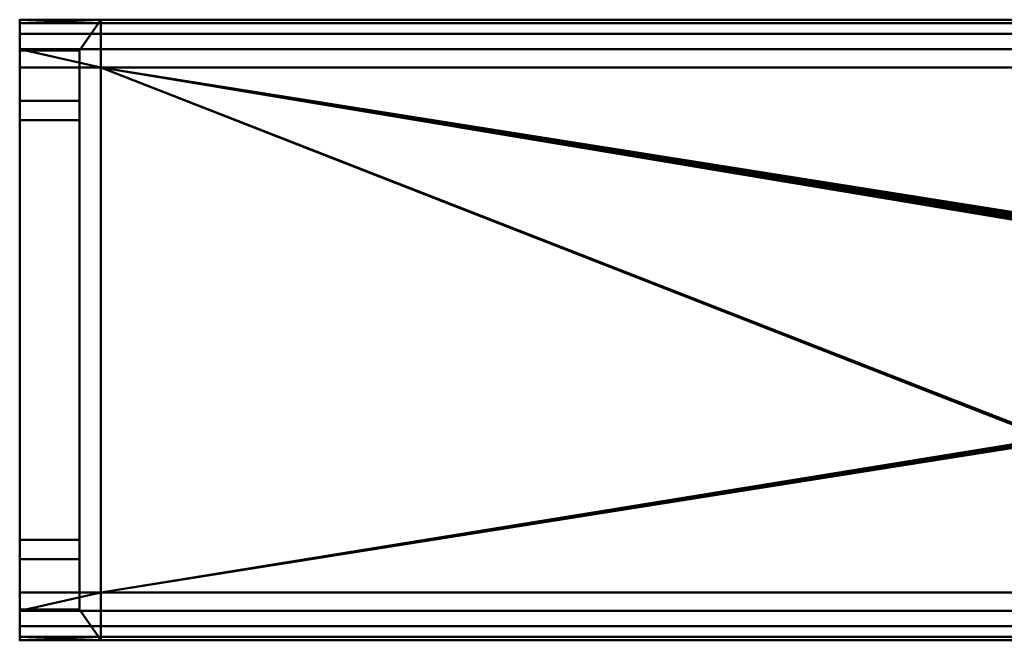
# Model space of a CAD drawing. Header units: millimetres. Extents: x -363 to 363, y -72 to 72.
# Tile 1 of 7: x -363 to -156, y -65 to 65. Entities that reach past the tile are written whole.
import ezdxf

# ---------------------------------------------------------------- set-up
doc = ezdxf.new("R2010")
doc.units = ezdxf.units.MM
doc.layers.add('1', color=7, linetype='CONTINUOUS', true_color=0xffffff)

msp = doc.modelspace()

# ---------------------------------------------------------------- linework, layer by layer
at = {"layer": '1', "color": 30, "linetype": 'Continuous', "lineweight": 50}
for p, q in [((-345.5, 65, 0.15), (-362.5, 65, 0.15)), ((-362.5, 58.54, 0.15), (-362.5, 65, 0.15)), ((-362.5, 65, 25.15), (-345.5, 65, 25.15)), ((-362.5, 65, 25.15), (-362.5, 58.54, 25.15)), ((-97.5, 65, 0.15), (-345.5, 65, 0.15)), ((-345.5, 65, 25.15), (-97.5, 65, 25.15)), ((-345.5, 65, 25.15), (-345.5, 65, 0.15)), ((-345.5, 65, 0.15), (-345.5, 55, 0.15)), ((-345.5, 65, 25.15), (-345.5, 55, 25.15)), ((-350, 58.54, 0.15), (-362.5, 58.54, 0.15)), ((-362.5, 58.54, 25.15), (-350, 58.54, 25.15)), ((-362.5, 58.54, 25.15), (-362.5, 48, 14.61)), ((-362.5, 48, 10.69), (-362.5, 58.54, 0.15)), ((-350, 55, 0.15), (-350, 58.54, 0.15)), ((-350, 58.54, 25.15), (-350, 48, 14.61)), ((-350, 48, 10.69), (-350, 58.54, 0.15)), ((-350, 58.54, 25.15), (-350, 55, 25.15)), ((-350, 55, -3.39), (-362.5, 55, -3.39)), ((-345.5, 55, -9.85), (-362.5, 55, -9.85)), ((-362.5, 55, -9.85), (-362.5, 55, -3.39)), ((-362.5, 55, 28.69), (-350, 55, 28.69)), ((-362.5, 55, 28.69), (-362.5, 43.96, 17.65)), ((-362.5, 43.96, 7.65), (-362.5, 55, -3.39)), ((-362.5, 55, 35.15), (-345.5, 55, 35.15)), ((-362.5, 55, 28.69), (-362.5, 55, 35.15)), ((-345.5, 55, 0.15), (-350, 55, 0.15)), ((-350, 55, -3.39), (-350, 55, 0.15)), ((-350, 55, 28.69), (-350, 43.96, 17.65)), ((-350, 43.96, 7.65), (-350, 55, -3.39)), ((-350, 55, 25.15), (-350, 55, 28.69)), ((-350, 55, 25.15), (-345.5, 55, 25.15)), ((-97.5, 55, -9.85), (-345.5, 55, -9.85)), ((-97.5, 55, 35.15), (-345.5, 55, 35.15)), ((-345.5, 55, 0.15), (-345.5, 55, -9.85)), ((-345.5, 55, 25.15), (-345.5, 55, 35.15)), ((-350, 48, 14.61), (-362.5, 48, 14.61)), ((-350, 48, 10.69), (-362.5, 48, 10.69)), ((-362.5, 48, 14.61), (-362.5, 48, 10.69)), ((-350, 48, 14.61), (-350, 48, 10.69)), ((-350, 43.96, 17.65), (-362.5, 43.96, 17.65)), ((-350, 43.96, 7.65), (-362.5, 43.96, 7.65)), ((-362.5, 43.96, 7.65), (-362.5, -43.96, 7.65)), ((-362.5, -43.96, 17.65), (-362.5, 43.96, 17.65)), ((-350, 43.96, 7.65), (-350, -43.96, 7.65)), ((-350, -43.96, 17.65), (-350, 43.96, 17.65)), ((-350, -43.96, 17.65), (-362.5, -43.96, 17.65)), ((-362.5, -43.96, 17.65), (-362.5, -55, 28.69)), ((-362.5, -43.96, 7.65), (-350, -43.96, 7.65)), ((-362.5, -55, -3.39), (-362.5, -43.96, 7.65)), ((-350, -43.96, 17.65), (-350, -55, 28.69)), ((-350, -55, -3.39), (-350, -43.96, 7.65)), ((-350, -48, 14.61), (-362.5, -48, 14.61)), ((-362.5, -48, 14.61), (-362.5, -58.54, 25.15)), ((-362.5, -48, 10.69), (-362.5, -48, 14.61)), ((-362.5, -48, 10.69), (-350, -48, 10.69)), ((-362.5, -58.54, 0.15), (-362.5, -48, 10.69)), ((-350, -48, 14.61), (-350, -58.54, 25.15)), ((-350, -48, 10.69), (-350, -48, 14.61)), ((-350, -58.54, 0.15), (-350, -48, 10.69)), ((-350, -55, 28.69), (-362.5, -55, 28.69)), ((-362.5, -55, -3.39), (-350, -55, -3.39)), ((-362.5, -55, -9.85), (-345.5, -55, -9.85)), ((-362.5, -55, -3.39), (-362.5, -55, -9.85)), ((-345.5, -55, 35.15), (-362.5, -55, 35.15)), ((-362.5, -55, 35.15), (-362.5, -55, 28.69)), ((-350, -55, 0.15), (-350, -55, -3.39)), ((-350, -58.54, 0.15), (-350, -55, 0.15)), ((-350, -55, 0.15), (-345.5, -55, 0.15)), ((-350, -55, 25.15), (-350, -58.54, 25.15)), ((-350, -55, 28.69), (-350, -55, 25.15)), ((-345.5, -55, 25.15), (-350, -55, 25.15)), ((-97.5, -55, -9.85), (-345.5, -55, -9.85)), ((-97.5, -55, 35.15), (-345.5, -55, 35.15)), ((-345.5, -55, 25.15), (-345.5, -65, 25.15)), ((-345.5, -55, 35.15), (-345.5, -55, 25.15)), ((-345.5, -65, 0.15), (-345.5, -55, 0.15)), ((-345.5, -55, 0.15), (-345.5, -55, -9.85)), ((-350, -58.54, 25.15), (-362.5, -58.54, 25.15)), ((-362.5, -58.54, 0.15), (-350, -58.54, 0.15)), ((-362.5, -65, 0.15), (-362.5, -58.54, 0.15)), ((-362.5, -58.54, 25.15), (-362.5, -65, 25.15)), ((-362.5, -65, 0.15), (-345.5, -65, 0.15)), ((-345.5, -65, 25.15), (-362.5, -65, 25.15)), ((-97.5, -65, 25.15), (-345.5, -65, 25.15)), ((-345.5, -65, 0.15), (-97.5, -65, 0.15)), ((-345.5, -65, 0.15), (-345.5, -65, 25.15))]:
    msp.add_line(p, q, dxfattribs=at)
at = {"layer": '1', "color": 30, "linetype": 'Continuous', "lineweight": 50, "extrusion": (-1, 0, 0)}
for centre, start, end in [((-55, 0.15, 362.5), 180, 270), ((-55, 25.15, 362.5), 90, 180), ((55, 0.15, 362.5), 270, 360), ((55, 25.15, 362.5), 0, 90)]:
    msp.add_arc(centre, 10, start, end, dxfattribs=at)
at = {"layer": '1', "color": 30, "linetype": 'Continuous', "lineweight": 50, "extrusion": (1, 0, 0)}
for centre, start, end in [((0, 790.4, -345.5), 265.83487, 274.16513), ((0, -765.1, -345.5), 85.83487, 94.16513)]:
    msp.add_arc(centre, 757.25, start, end, dxfattribs=at)
at = {"layer": '1', "color": 253, "linetype": 'Continuous', "lineweight": 50}
for points in [[(-20, 64.24, -3.68), (-362.5, 64.24, -3.68), (-345.5, 65, 0.15), (-97.5, 65, 0.15)], [(-362.5, 64.24, -3.68), (-362.5, 65, 0.15), (-345.5, 65, 0.15)], [(-362.5, 64.24, 28.98), (-20, 64.24, 28.98), (-97.5, 65, 25.15), (-345.5, 65, 25.15)], [(-345.5, 65, 25.15), (-362.5, 65, 25.15), (-362.5, 64.24, 28.98)], [(-362.5, 58.54, 0.15), (-362.5, 65, 0.15), (-362.5, 64.24, -3.68)], [(-362.5, 64.24, 28.98), (-362.5, 65, 25.15), (-362.5, 58.54, 25.15)], [(-350, 58.54, 25.15), (-362.5, 58.54, 25.15), (-362.5, 65, 25.15), (-345.5, 65, 25.15)], [(-345.5, 65, 0.15), (-362.5, 65, 0.15), (-362.5, 58.54, 0.15), (-350, 58.54, 0.15)], [(-20, 62.07, -6.92), (-362.5, 62.07, -6.92), (-362.5, 64.24, -3.68), (-20, 64.24, -3.68)], [(-20, 64.24, 28.98), (-362.5, 64.24, 28.98), (-362.5, 62.07, 32.22), (-20, 62.07, 32.22)], [(-362.5, 58.54, 0.15), (-362.5, 64.24, -3.68), (-362.5, 62.07, -6.92), (-362.5, 58.83, -9.09)], [(-362.5, 58.54, 25.15), (-362.5, 58.83, 34.39), (-362.5, 62.07, 32.22), (-362.5, 64.24, 28.98)], [(-345.5, 65, 25.15), (-345.5, 55, 25.15), (-350, 55, 25.15), (-350, 58.54, 25.15)], [(-350, 58.54, 0.15), (-350, 55, 0.15), (-345.5, 55, 0.15), (-345.5, 65, 0.15)], [(-345.5, 55, 25.15), (-345.5, 65, 25.15), (-345.5, 65, 0.15), (-345.5, 55, 0.15)], [(-345.5, 65, 25.15), (-97.5, 65, 25.15), (-97.5, 65, 0.15), (-345.5, 65, 0.15)], [(-20, 58.83, -9.09), (-362.5, 58.83, -9.09), (-362.5, 62.07, -6.92), (-20, 62.07, -6.92)], [(-20, 62.07, 32.22), (-362.5, 62.07, 32.22), (-362.5, 58.83, 34.39), (-20, 58.83, 34.39)], [(-97.5, 55, -9.85), (-345.5, 55, -9.85), (-362.5, 58.83, -9.09), (-20, 58.83, -9.09)], [(-345.5, 55, -9.85), (-362.5, 55, -9.85), (-362.5, 58.83, -9.09)], [(-362.5, 58.83, 34.39), (-362.5, 55, 35.15), (-345.5, 55, 35.15)], [(-345.5, 55, 35.15), (-97.5, 55, 35.15), (-20, 58.83, 34.39), (-362.5, 58.83, 34.39)], [(-362.5, 58.83, 34.39), (-362.5, 58.54, 25.15), (-362.5, 48, 14.61)], [(-362.5, 55, 28.69), (-362.5, 58.83, 34.39), (-362.5, 43.96, 7.65)], [(-362.5, 48, 14.61), (-362.5, 43.96, 7.65), (-362.5, 58.83, 34.39)], [(-362.5, 58.83, -9.09), (-362.5, 55, -9.85), (-362.5, 58.54, 0.15)], [(-362.5, 55, 28.69), (-362.5, 55, 35.15), (-362.5, 58.83, 34.39)], [(-362.5, 58.54, 0.15), (-362.5, 55, -9.85), (-362.5, 55, -3.39)], [(-362.5, 48, 10.69), (-362.5, 58.54, 0.15), (-362.5, 55, -3.39), (-362.5, 43.96, 7.65)], [(-350, 58.54, 25.15), (-350, 48, 14.61), (-362.5, 48, 14.61), (-362.5, 58.54, 25.15)], [(-362.5, 48, 10.69), (-350, 48, 10.69), (-350, 58.54, 0.15), (-362.5, 58.54, 0.15)], [(-350, 43.96, 7.65), (-350, 55, 0.15), (-350, 58.54, 0.15), (-350, 48, 10.69)], [(-350, 48, 14.61), (-350, 58.54, 25.15), (-350, 55, 25.15), (-350, 43.96, 17.65)], [(-362.5, 43.96, 7.65), (-362.5, 43.96, 17.65), (-362.5, 55, 28.69)], [(-362.5, 43.96, 17.65), (-350, 43.96, 17.65), (-350, 55, 28.69), (-362.5, 55, 28.69)], [(-350, 55, -3.39), (-350, 43.96, 7.65), (-362.5, 43.96, 7.65), (-362.5, 55, -3.39)], [(-345.5, 55, 35.15), (-362.5, 55, 35.15), (-362.5, 55, 28.69), (-350, 55, 28.69)], [(-350, 55, -3.39), (-362.5, 55, -3.39), (-362.5, 55, -9.85), (-345.5, 55, -9.85)], [(-350, 43.96, 7.65), (-350, 55, -3.39), (-350, 55, 0.15)], [(-350, 55, 25.15), (-350, 55, 28.69), (-350, 43.96, 17.65)], [(-350, 55, 28.69), (-350, 55, 25.15), (-345.5, 55, 25.15), (-345.5, 55, 35.15)], [(-345.5, 55, -9.85), (-345.5, 55, 0.15), (-350, 55, 0.15), (-350, 55, -3.39)], [(-345.5, 55, 0.15), (-345.5, -55, 25.15), (-345.5, 55, 25.15)], [(-345.5, 55, -9.85), (-345.5, -55, -9.85), (-345.5, -55, 0.15)], [(-345.5, -55, 25.15), (-345.5, -55, 35.15), (-345.5, 55, 35.15), (-345.5, 55, 25.15)], [(-345.5, -55, 0.15), (-345.5, -55, 25.15), (-345.5, 55, -9.85)], [(-345.5, 55, 0.15), (-345.5, 55, -9.85), (-345.5, -55, 25.15)], [(-345.5, 55, 35.15), (-146.82, 23.29, 33.51), (-146.52, 23.45, 33.51)], [(-146.52, 23.45, 33.51), (-97.5, 55, 35.15), (-345.5, 55, 35.15)], [(-345.5, 55, 35.15), (-147.17, -22.73, 33.49), (-147.19, -22.39, 33.48)], [(-147.19, -22.39, 33.48), (-146.91, 21.8, 33.46), (-345.5, 55, 35.15)], [(-146.91, 21.8, 33.46), (-147.1, 22.07, 33.47), (-345.5, 55, 35.15)], [(-147.1, 22.07, 33.47), (-147.19, 22.39, 33.48), (-345.5, 55, 35.15)], [(-147.19, 22.39, 33.48), (-147.17, 22.73, 33.49), (-345.5, 55, 35.15)], [(-147.17, 22.73, 33.49), (-147.04, 23.04, 33.5), (-345.5, 55, 35.15)], [(-147.04, 23.04, 33.5), (-146.82, 23.29, 33.51), (-345.5, 55, 35.15)], [(-147.17, -22.73, 33.49), (-345.5, 55, 35.15), (-345.5, -55, 35.15)], [(-97.5, -55, -9.85), (-345.5, -55, -9.85), (-345.5, 55, -9.85), (-97.5, 55, -9.85)], [(-362.5, 43.96, 7.65), (-362.5, 48, 14.61), (-362.5, 48, 10.69)], [(-350, 48, 14.61), (-350, 48, 10.69), (-362.5, 48, 10.69), (-362.5, 48, 14.61)], [(-350, 43.96, 7.65), (-350, 48, 10.69), (-350, 48, 14.61), (-350, 43.96, 17.65)], [(-362.5, -43.96, 17.65), (-362.5, 43.96, 17.65), (-362.5, 43.96, 7.65), (-362.5, -43.96, 7.65)], [(-350, 43.96, 7.65), (-350, -43.96, 7.65), (-362.5, -43.96, 7.65), (-362.5, 43.96, 7.65)], [(-350, -43.96, 17.65), (-350, 43.96, 17.65), (-362.5, 43.96, 17.65), (-362.5, -43.96, 17.65)], [(-350, 43.96, 17.65), (-350, -43.96, 17.65), (-350, -43.96, 7.65), (-350, 43.96, 7.65)], [(-345.5, -55, 35.15), (-147.04, -23.04, 33.5), (-147.17, -22.73, 33.49)], [(-146.82, -23.29, 33.51), (-147.04, -23.04, 33.5), (-345.5, -55, 35.15)], [(-146.52, -23.45, 33.51), (-146.82, -23.29, 33.51), (-345.5, -55, 35.15)], [(-146.52, -23.45, 33.51), (-345.5, -55, 35.15), (-97.5, -55, 35.15)], [(-362.5, -43.96, 17.65), (-362.5, -43.96, 7.65), (-362.5, -55, -3.39)], [(-362.5, -48, 10.69), (-362.5, -43.96, 17.65), (-362.5, -58.83, -9.09)], [(-362.5, -55, -3.39), (-362.5, -58.83, -9.09), (-362.5, -43.96, 17.65)], [(-362.5, -48, 10.69), (-362.5, -48, 14.61), (-362.5, -43.96, 17.65)], [(-362.5, -55, 28.69), (-362.5, -43.96, 17.65), (-362.5, -48, 14.61), (-362.5, -58.54, 25.15)], [(-350, -55, 28.69), (-350, -43.96, 17.65), (-362.5, -43.96, 17.65), (-362.5, -55, 28.69)], [(-362.5, -43.96, 7.65), (-350, -43.96, 7.65), (-350, -55, -3.39), (-362.5, -55, -3.39)], [(-350, -43.96, 17.65), (-350, -55, 25.15), (-350, -58.54, 25.15), (-350, -48, 14.61)], [(-350, -43.96, 17.65), (-350, -48, 14.61), (-350, -48, 10.69), (-350, -43.96, 7.65)], [(-350, -48, 10.69), (-350, -58.54, 0.15), (-350, -55, 0.15), (-350, -43.96, 7.65)], [(-350, -43.96, 17.65), (-350, -55, 28.69), (-350, -55, 25.15)], [(-350, -55, 0.15), (-350, -55, -3.39), (-350, -43.96, 7.65)], [(-362.5, -58.83, -9.09), (-362.5, -58.54, 0.15), (-362.5, -48, 10.69)], [(-362.5, -48, 14.61), (-350, -48, 14.61), (-350, -58.54, 25.15), (-362.5, -58.54, 25.15)], [(-362.5, -48, 10.69), (-350, -48, 10.69), (-350, -48, 14.61), (-362.5, -48, 14.61)], [(-350, -58.54, 0.15), (-350, -48, 10.69), (-362.5, -48, 10.69), (-362.5, -58.54, 0.15)], [(-362.5, -58.83, 34.39), (-20, -58.83, 34.39), (-97.5, -55, 35.15), (-345.5, -55, 35.15)], [(-345.5, -55, 35.15), (-362.5, -55, 35.15), (-362.5, -58.83, 34.39)], [(-362.5, -58.83, -9.09), (-362.5, -55, -9.85), (-345.5, -55, -9.85)], [(-345.5, -55, -9.85), (-97.5, -55, -9.85), (-20, -58.83, -9.09), (-362.5, -58.83, -9.09)], [(-362.5, -58.54, 25.15), (-362.5, -55, 35.15), (-362.5, -55, 28.69)], [(-362.5, -55, -3.39), (-362.5, -55, -9.85), (-362.5, -58.83, -9.09)], [(-362.5, -58.83, 34.39), (-362.5, -55, 35.15), (-362.5, -58.54, 25.15)], [(-345.5, -55, -9.85), (-362.5, -55, -9.85), (-362.5, -55, -3.39), (-350, -55, -3.39)], [(-350, -55, 28.69), (-362.5, -55, 28.69), (-362.5, -55, 35.15), (-345.5, -55, 35.15)], [(-350, -55, -3.39), (-350, -55, 0.15), (-345.5, -55, 0.15), (-345.5, -55, -9.85)], [(-345.5, -65, 0.15), (-345.5, -55, 0.15), (-350, -55, 0.15), (-350, -58.54, 0.15)], [(-345.5, -55, 35.15), (-345.5, -55, 25.15), (-350, -55, 25.15), (-350, -55, 28.69)], [(-350, -58.54, 25.15), (-350, -55, 25.15), (-345.5, -55, 25.15), (-345.5, -65, 25.15)], [(-345.5, -55, 0.15), (-345.5, -65, 0.15), (-345.5, -65, 25.15), (-345.5, -55, 25.15)], [(-362.5, -58.54, 25.15), (-362.5, -65, 25.15), (-362.5, -64.24, 28.98)], [(-362.5, -64.24, 28.98), (-362.5, -62.07, 32.22), (-362.5, -58.83, 34.39), (-362.5, -58.54, 25.15)], [(-362.5, -58.54, 0.15), (-362.5, -58.83, -9.09), (-362.5, -62.07, -6.92), (-362.5, -64.24, -3.68)], [(-362.5, -64.24, -3.68), (-362.5, -65, 0.15), (-362.5, -58.54, 0.15)], [(-350, -58.54, 0.15), (-362.5, -58.54, 0.15), (-362.5, -65, 0.15), (-345.5, -65, 0.15)], [(-345.5, -65, 25.15), (-362.5, -65, 25.15), (-362.5, -58.54, 25.15), (-350, -58.54, 25.15)], [(-20, -58.83, 34.39), (-362.5, -58.83, 34.39), (-362.5, -62.07, 32.22), (-20, -62.07, 32.22)], [(-20, -62.07, -6.92), (-362.5, -62.07, -6.92), (-362.5, -58.83, -9.09), (-20, -58.83, -9.09)], [(-20, -62.07, 32.22), (-362.5, -62.07, 32.22), (-362.5, -64.24, 28.98), (-20, -64.24, 28.98)], [(-20, -64.24, -3.68), (-362.5, -64.24, -3.68), (-362.5, -62.07, -6.92), (-20, -62.07, -6.92)], [(-362.5, -64.24, 28.98), (-362.5, -65, 25.15), (-345.5, -65, 25.15)], [(-345.5, -65, 25.15), (-97.5, -65, 25.15), (-20, -64.24, 28.98), (-362.5, -64.24, 28.98)], [(-97.5, -65, 0.15), (-345.5, -65, 0.15), (-362.5, -64.24, -3.68), (-20, -64.24, -3.68)], [(-345.5, -65, 0.15), (-362.5, -65, 0.15), (-362.5, -64.24, -3.68)], [(-345.5, -65, 0.15), (-97.5, -65, 0.15), (-97.5, -65, 25.15), (-345.5, -65, 25.15)]]:
    msp.add_3dface(points, dxfattribs=at)

doc.saveas('drawing.dxf')
